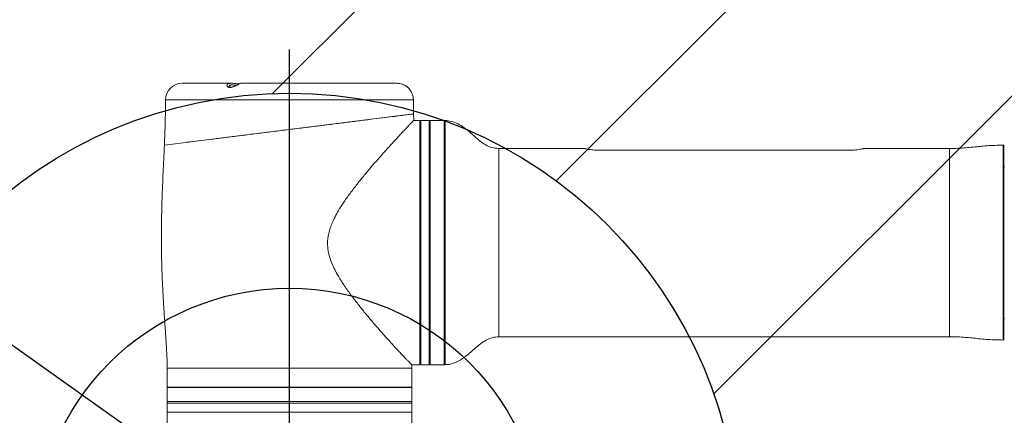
# Model space of a CAD drawing. Header units: millimetres. Extents: x 29 to 198, y 54 to 286.
# Tile 5 of 20: x 95 to 125, y 104 to 116. Entities that reach past the tile are written whole.
import ezdxf

# ---------------------------------------------------------------- set-up
doc = ezdxf.new("R2010")
doc.units = ezdxf.units.MM
doc.layers.add('标注层', color=3, linetype='Continuous')
doc.styles.add('SLDTEXTSTYLE1', font='ARIAL.TTF', dxfattribs={"width": 0.5688})
doc.styles.add('SLDTEXTSTYLE2', font='ARIAL.TTF', dxfattribs={"width": 0.948})
doc.dimstyles.new('SLDDIMSTYLE4', dxfattribs={"dimtxt": 4.10931, "dimasz": 2, "dimexe": 0, "dimexo": 0.0625, "dimgap": 1.027327, "dimtad": 0, "dimtih": 1, "dimtoh": 1, "dimlfac": 20, "dimrnd": 1e-09, "dimzin": 12, "dimdsep": 46, "dimtxsty": 'SLDTEXTSTYLE1', "dimsah": 1, "dimcen": 0, "dimadec": 0, "dimazin": 3, "dimtfac": 1, "dimtofl": 0, "dimtmove": 0, "dimatfit": 3, "dimfxl": 0, "dimfrac": 2, "dimtolj": 1, "dimtzin": 12, "dimarcsym": 0})

# ---------------------------------------------------------------- blocks, each defined once
blk = doc.blocks.new('_D_4')
at = {"layer": '标注层'}
for p, q in [((48.081, 139.097), (31.496, 139.097)), ((65.338, 126.813), (48.081, 139.097)), ((102.932, 100.051), (65.338, 126.813))]:
    blk.add_line(p, q, dxfattribs=at)
blk.add_solid([(65.338, 126.813), (63.854, 128.176), (63.564, 127.769)], dxfattribs=at)
at = {"layer": '标注层', "attachment_point": 1, "style": 'SLDTEXTSTYLE2'}
for s, insert, char_height in [('S', (31.496, 144.554), 4.233), ('R922.94', (33.746, 144.554), 4.2333)]:
    blk.add_mtext(s, dxfattribs=dict(at, insert=insert, char_height=char_height))
blk = doc.blocks.new('SW_CENTERMARKSYMBOL_2')
at = {"layer": '标注层', "color": 0}
for p, q in [((0, 0.25), (0, 14.928)), ((-0.25, 0), (-5.65, 0)), ((0, 0), (-0.125, 0)), ((0, 0), (0, 0.125)), ((0, 0), (0, -0.125)), ((0, 0), (0.125, 0)), ((0.25, 0), (7.287, 0)), ((0, -0.25), (0, -5.057))]:
    blk.add_line(p, q, dxfattribs=at)

msp = doc.modelspace()

# ---------------------------------------------------------------- hatches: boundary and pattern name
at = {"layer": '标注层'}
h = msp.add_hatch(dxfattribs=at)
h.set_pattern_fill('ANSI31', color=256, scale=2.5, style=0)
edge = h.paths.add_edge_path(flags=0)
edge.add_arc((102.93247, 100.05117), 46.14686, 0, 360)
edge = h.paths.add_edge_path(flags=0)
edge.add_arc((102.93247, 100.05117), 13.6055, 0, 360)

# ---------------------------------------------------------------- linework, layer by layer
at = {"color": 7, "linetype": 'Continuous', "lineweight": 18}
for p, q in [((101.16229, 113.95867), (99.68247, 113.95867)), ((101.43944, 113.95312), (101.43621, 113.95169)), ((106.17795, 113.95867), (101.45995, 113.95867)), ((101.46121, 113.95823), (101.46223, 113.95864)), ((106.48041, 113.85828), (106.46655, 113.86834)), ((106.52078, 113.82681), (106.51974, 113.8277)), ((106.69006, 113.02775), (106.68247, 113.45867)), ((106.68431, 113.02765), (99.14636, 112.0854)), ((106.6935, 112.83305), (106.69006, 113.028)), ((106.88247, 112.83367), (106.69059, 112.83367)), ((106.88247, 109.13367), (106.88247, 112.83367)), ((107.15747, 112.83367), (106.90747, 112.83367)), ((107.18247, 112.80867), (107.18247, 105.45867)), ((107.61497, 112.83367), (107.19247, 112.83367)), ((107.19247, 105.43367), (107.19247, 112.83367)), ((107.61497, 105.43367), (107.61497, 112.83367)), ((99.14636, 112.0854), (99.14976, 112.08583)), ((107.19247, 112.2016), (107.18247, 112.2016)), ((124.55747, 112.05862), (124.55747, 106.20871)), ((111.85407, 111.98367), (109.26497, 111.98367)), ((112.23622, 111.93367), (119.93622, 111.93367)), ((122.90747, 111.98367), (120.31837, 111.98367)), ((107.18247, 111.6516), (107.19247, 111.6516)), ((107.19247, 111.02117), (107.18247, 111.02117)), ((107.18247, 110.47117), (107.19247, 110.47117)), ((107.19247, 109.40867), (107.18247, 109.40867)), ((106.88247, 105.43367), (106.88247, 109.13367)), ((107.18247, 108.85867), (107.19247, 108.85867)), ((107.19247, 107.79617), (107.18247, 107.79617)), ((107.18247, 107.24617), (107.19247, 107.24617)), ((107.19247, 106.61573), (107.18247, 106.61573)), ((109.26497, 106.28367), (122.90747, 106.28367)), ((107.18247, 106.06573), (107.19247, 106.06573)), ((99.23247, 105.33367), (99.23247, 104.75867)), ((106.63247, 105.33367), (106.63505, 105.43425)), ((106.63247, 104.75867), (106.63247, 105.33367)), ((106.63276, 105.43367), (106.88247, 105.43367)), ((106.90747, 105.43367), (107.15747, 105.43367)), ((107.19247, 105.43367), (107.61497, 105.43367)), ((99.23247, 104.75867), (99.23247, 104.74867)), ((99.23247, 104.74867), (99.23247, 104.32617)), ((106.63247, 104.74867), (106.63247, 104.75867)), ((106.63247, 104.32617), (106.63247, 104.74867)), ((99.23247, 104.32617), (99.23247, 104.27617)), ((106.63247, 104.27617), (106.63247, 104.32617)), ((99.23247, 104.27617), (99.23247, 104.00117)), ((106.63247, 104.00117), (106.63247, 104.27617)), ((99.23247, 104.00117), (99.23247, 101.20452)), ((106.63247, 104.00117), (99.23247, 104.00117)), ((106.63247, 101.21008), (106.63247, 104.00117))]:
    msp.add_line(p, q, dxfattribs=at)
at = {"color": 8, "linetype": 'Continuous', "lineweight": 18}
for p, q in [((102.93247, 113.45867), (99.18247, 113.45867)), ((106.68247, 113.45867), (102.93247, 113.45867)), ((106.90747, 112.83367), (106.90747, 105.43367)), ((107.15747, 105.43367), (107.15747, 112.83367)), ((107.64069, 112.8333), (107.64069, 105.43404)), ((124.53239, 106.18371), (124.53239, 112.08362)), ((109.26497, 111.98367), (109.26497, 106.28367)), ((122.90747, 111.98367), (122.90747, 106.28367)), ((102.93247, 105.33367), (99.23247, 105.33367)), ((106.63247, 105.33367), (102.93247, 105.33367)), ((102.93247, 104.75867), (99.23247, 104.75867)), ((99.23247, 104.74867), (106.63247, 104.74867)), ((106.63247, 104.75867), (102.93247, 104.75867)), ((99.2336, 104.32617), (99.23247, 104.32617)), ((106.63247, 104.32617), (99.2336, 104.32617)), ((99.23247, 104.27617), (106.63247, 104.27617))]:
    msp.add_line(p, q, dxfattribs=at)
at = {"color": 7, "linetype": 'Continuous', "lineweight": 18}
for centre, radius, start, end in [((99.68247, 113.45867), 0.5, 90, 180), ((106.18247, 113.45867), 0.5, 0, 47.563224), ((106.90747, 112.80867), 0.025, 90, 180), ((107.15747, 112.80867), 0.025, 0, 90), ((107.63997, 112.80831), 0.025, 88.346593, 180), ((124.53247, 112.05862), 0.025, 0, 90.189651), ((124.74497, 111.47117), 0.1875, 180, 198.796905), ((124.74497, 106.79617), 0.1875, 161.203095, 180), ((124.53247, 106.20871), 0.025, 269.810349, 0), ((106.90747, 105.45867), 0.025, 180, 270), ((107.15747, 105.45867), 0.025, 270, 0), ((107.63997, 105.45903), 0.025, 180, 271.653407)]:
    msp.add_arc(centre, radius, start, end, dxfattribs=at)
for points, knots in [([(101.42279, 113.94108), (101.42033, 113.93984), (101.40501, 113.93212), (101.36849, 113.91272), (101.30541, 113.879), (101.23692, 113.84661), (101.17331, 113.82758), (101.13657, 113.8255), (101.10603, 113.8289), (101.07444, 113.83929), (101.04593, 113.86651), (101.03561, 113.9018), (101.05023, 113.9344), (101.08479, 113.95086), (101.12407, 113.95816), (101.1498, 113.95803), (101.16668, 113.95794)], [0, 0, 0, 0, 0.01648394, 0.10231432, 0.19624545, 0.29825363, 0.37013851, 0.43167517, 0.44158874, 0.50537804, 0.59322344, 0.68492827, 0.7923452, 0.89354153, 0.93015185, 1, 1, 1, 1]), ([(101.3995, 113.9342), (101.39348, 113.93118), (101.37544, 113.92215), (101.33848, 113.90321), (101.29024, 113.87939), (101.24228, 113.8586), (101.19886, 113.84448), (101.16093, 113.83839), (101.13198, 113.84082), (101.11301, 113.84833), (101.10295, 113.85812), (101.10293, 113.85867), (101.10292, 113.85893)], [0, 0, 0, 0, 0.06495708, 0.19464315, 0.32492829, 0.4407107, 0.53769474, 0.62307981, 0.71024878, 0.79820293, 0.90406106, 1, 1, 1, 1]), ([(101.42343, 113.94871), (101.40783, 113.94698), (101.37707, 113.94356), (101.31048, 113.94662), (101.2409, 113.95328), (101.18997, 113.95937), (101.16833, 113.95824), (101.16621, 113.95813)], [0, 0, 0, 0, 0.242157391, 0.477506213, 0.716652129, 0.972184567, 1, 1, 1, 1]), ([(101.45427, 113.95553), (101.45251, 113.95492), (101.44779, 113.95329), (101.43242, 113.94578), (101.42279, 113.94108)], [0, 0, 0, 0, 0.37334092, 1, 1, 1, 1]), ([(101.4413, 113.95393), (101.44124, 113.95391), (101.44114, 113.95386), (101.43992, 113.95332), (101.43944, 113.95312)], [0, 0, 0, 0, 0.61434994, 1, 1, 1, 1]), ([(106.46655, 113.86834), (106.4625, 113.87101), (106.44089, 113.88526), (106.3908, 113.91313), (106.31204, 113.94232), (106.23266, 113.95768), (106.18914, 113.95806), (106.16989, 113.95823)], [0, 0, 0, 0, 0.05635944, 0.30058183, 0.56882093, 0.80932625, 1, 1, 1, 1]), ([(106.49794, 113.84565), (106.49353, 113.8492), (106.48857, 113.85321), (106.48134, 113.85799), (106.48053, 113.85852)], [0, 0, 0, 0, 0.88839803, 1, 1, 1, 1]), ([(106.51838, 113.82889), (106.51664, 113.83042), (106.51328, 113.83337), (106.50294, 113.84165), (106.49794, 113.84565)], [0, 0, 0, 0, 0.51634341, 1, 1, 1, 1]), ([(99.18247, 113.45867), (99.17926, 113.17085), (99.17416, 112.71289), (99.15301, 112.25541), (99.14515, 112.08545)], [0, 0, 0, 0, 0.628483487, 1, 1, 1, 1]), ([(99.79366, 112.16631), (99.83776, 112.17183), (99.9713, 112.18852), (100.25022, 112.22339), (100.62023, 112.26964), (101.03159, 112.32106), (101.47438, 112.37641), (101.94152, 112.4348), (102.42438, 112.49516), (102.91587, 112.55659), (103.40723, 112.61801), (103.89027, 112.67839), (104.35676, 112.7367), (104.79952, 112.79205), (105.2108, 112.84346), (105.58302, 112.88998), (105.91019, 112.93088), (106.18677, 112.96545), (106.40644, 112.99291), (106.5685, 113.01317), (106.65958, 113.02456), (106.69756, 113.0293), (106.68673, 113.02795), (106.6867, 113.02795)], [0, 0, 0, 0, 0.025355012, 0.076774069, 0.127938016, 0.179235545, 0.230551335, 0.281882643, 0.333181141, 0.384323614, 0.435791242, 0.487046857, 0.538139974, 0.589531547, 0.640878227, 0.692063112, 0.743331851, 0.79469083, 0.846033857, 0.897159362, 0.948401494, 0.999877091, 1, 1, 1, 1]), ([(106.69059, 112.833), (106.6908, 112.83322), (106.69373, 112.83627), (106.68319, 112.82528), (106.66, 112.80104), (106.62367, 112.76301), (106.57515, 112.71208), (106.51415, 112.64783), (106.44151, 112.57098), (106.35786, 112.482), (106.26434, 112.38189), (106.14471, 112.2529), (105.99475, 112.08952), (105.81085, 111.88605), (105.61403, 111.66415), (105.40766, 111.42597), (105.19555, 111.17381), (104.97997, 110.90741), (104.76374, 110.62543), (104.57414, 110.3576), (104.4234, 110.11984), (104.31013, 109.9175), (104.22176, 109.73064), (104.15379, 109.54735), (104.11261, 109.38885), (104.08499, 109.20661), (104.08214, 108.99799), (104.12287, 108.76682), (104.19115, 108.55702), (104.27853, 108.35654), (104.4053, 108.11926), (104.5749, 107.85127), (104.7773, 107.56624), (104.98675, 107.29238), (105.2038, 107.02272), (105.42404, 106.75955), (105.62608, 106.52544), (105.80373, 106.32409), (105.9404, 106.17182), (106.06353, 106.0364), (106.17356, 105.91679), (106.28354, 105.79871), (106.38276, 105.69346), (106.46377, 105.60851), (106.52713, 105.54269), (106.57469, 105.49367), (106.60916, 105.45836), (106.63002, 105.43709), (106.63189, 105.43519), (106.63276, 105.4343)], [0, 0, 0, 0, 0.00158949, 0.0220916, 0.03955747, 0.05714299, 0.07496348, 0.09289547, 0.11119323, 0.12959049, 0.14812541, 0.16683771, 0.19500519, 0.22339196, 0.25238109, 0.28154471, 0.31057648, 0.33975025, 0.36935934, 0.39912928, 0.41966168, 0.43686694, 0.45417498, 0.46830312, 0.48258766, 0.49225374, 0.51112138, 0.53071533, 0.54659228, 0.56266395, 0.58216923, 0.61043815, 0.63891458, 0.6678816, 0.69698984, 0.72841409, 0.76003735, 0.78429251, 0.80866505, 0.82500076, 0.84617293, 0.86745662, 0.88913174, 0.91096337, 0.92892208, 0.94699301, 0.96525172, 0.98377598, 1, 1, 1, 1]), ([(109.26497, 111.98367), (109.19572, 111.98953), (109.05926, 112.00108), (108.8708, 112.08861), (108.70061, 112.20559), (108.5392, 112.3429), (108.37954, 112.48502), (108.21424, 112.62003), (108.03577, 112.73351), (107.84289, 112.81482), (107.70633, 112.82531), (107.64031, 112.83039)], [0, 0, 0, 0, 0.11045257, 0.21764759, 0.32743937, 0.44089306, 0.5564341, 0.66979517, 0.78196412, 0.89460821, 1, 1, 1, 1]), ([(99.14515, 112.08545), (99.14077, 111.9786), (99.12527, 111.60037), (99.09253, 110.95341), (99.06397, 110.14506), (99.05276, 109.34201), (99.06169, 108.63173), (99.08258, 108.01712), (99.10797, 107.50166), (99.13841, 107.00413), (99.17094, 106.5317), (99.20071, 106.09283), (99.22556, 105.69728), (99.23028, 105.44881), (99.23247, 105.33367)], [0, 0, 0, 0, 0.04747342, 0.16803929, 0.28755212, 0.4065085, 0.52451853, 0.60283667, 0.67948757, 0.75360373, 0.82410401, 0.88969529, 0.9488828, 1, 1, 1, 1]), ([(124.53239, 112.08318), (124.44838, 112.08228), (124.28422, 112.08051), (124.0482, 112.06624), (123.8282, 112.04649), (123.61629, 112.024), (123.39874, 112.00292), (123.16116, 111.98676), (122.99546, 111.98474), (122.90747, 111.98367)], [0, 0, 0, 0, 0.15474165, 0.30234251, 0.43536048, 0.56156767, 0.69483741, 0.83794278, 1, 1, 1, 1]), ([(111.85407, 111.98316), (111.85351, 111.98331), (111.85093, 111.98399), (111.86517, 111.98021), (111.90221, 111.97104), (111.97139, 111.95618), (112.06973, 111.9419), (112.16054, 111.93461), (112.21553, 111.93392), (112.23622, 111.93367)], [0, 0, 0, 0, 0.04550026, 0.20747488, 0.37436438, 0.60021213, 0.77281674, 0.91450687, 1, 1, 1, 1]), ([(119.93622, 111.93367), (119.9691, 111.93432), (120.03474, 111.93562), (120.13351, 111.94576), (120.20881, 111.95814), (120.26202, 111.9693), (120.29667, 111.97751), (120.31769, 111.98298), (120.31816, 111.98311), (120.31837, 111.98316)], [0, 0, 0, 0, 0.13542552, 0.27039221, 0.46075044, 0.58809219, 0.71904103, 0.8799389, 1, 1, 1, 1]), ([(107.64095, 105.43652), (107.69586, 105.44012), (107.81099, 105.44767), (107.97701, 105.50692), (108.13443, 105.59323), (108.27953, 105.69926), (108.417, 105.8156), (108.55891, 105.94155), (108.70957, 106.0686), (108.87732, 106.18227), (109.06288, 106.26688), (109.19692, 106.27801), (109.26497, 106.28367)], [0, 0, 0, 0, 0.08775713, 0.18398032, 0.27898095, 0.37465313, 0.47106945, 0.56724288, 0.67848783, 0.78616662, 0.89144216, 1, 1, 1, 1]), ([(122.90747, 106.28367), (122.99172, 106.28268), (123.15065, 106.28083), (123.37856, 106.26599), (123.59002, 106.24609), (123.80154, 106.22357), (124.02712, 106.20263), (124.27295, 106.18709), (124.44421, 106.18516), (124.53223, 106.18417)], [0, 0, 0, 0, 0.15518912, 0.2927265, 0.42055668, 0.54643045, 0.68455645, 0.83786941, 1, 1, 1, 1])]:
    msp.add_open_spline(points, degree=3, knots=knots, dxfattribs=at)
at = {"color": 8, "linetype": 'Continuous', "lineweight": 18}
for points, knots in [([(101.32543, 113.89701), (101.31551, 113.89722), (101.29015, 113.89777), (101.24427, 113.90404), (101.19517, 113.90933), (101.16049, 113.90854), (101.13276, 113.90221), (101.11917, 113.89421), (101.1056, 113.87898), (101.10431, 113.86738), (101.10321, 113.8574)], [0, 0, 0, 0, 0.101960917, 0.260714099, 0.41347343, 0.566253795, 0.631266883, 0.783343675, 0.813623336, 1, 1, 1, 1]), ([(106.51974, 113.8277), (106.51938, 113.82797), (106.51853, 113.82862), (106.50741, 113.83876), (106.49607, 113.84693), (106.49458, 113.848)], [0, 0, 0, 0, 0.39745477, 0.92105454, 1, 1, 1, 1])]:
    msp.add_open_spline(points, degree=3, knots=knots, dxfattribs=at)
at = {"layer": '标注层'}
for radius in [46.14686, 13.6055, 7.7]:
    msp.add_circle((102.93247, 100.05117), radius, dxfattribs=at)

# ---------------------------------------------------------------- block references
msp.add_blockref('SW_CENTERMARKSYMBOL_2', (102.93247, 100.05117), dxfattribs=at)

# ---------------------------------------------------------------- dimensions: what is measured, and where the dimension line sits
dim = msp.add_radius_dim(center=(102.93247, 100.05117), mpoint=(65.33789, 126.8127), text='S<>', dimstyle='SLDDIMSTYLE4', dxfattribs=at)
dim.commit()
dim.dimension.update_dxf_attribs({"geometry": '_D_4', "text_midpoint": (38.99492, 142.2524), "dimtype": 164})

doc.saveas('drawing.dxf')
